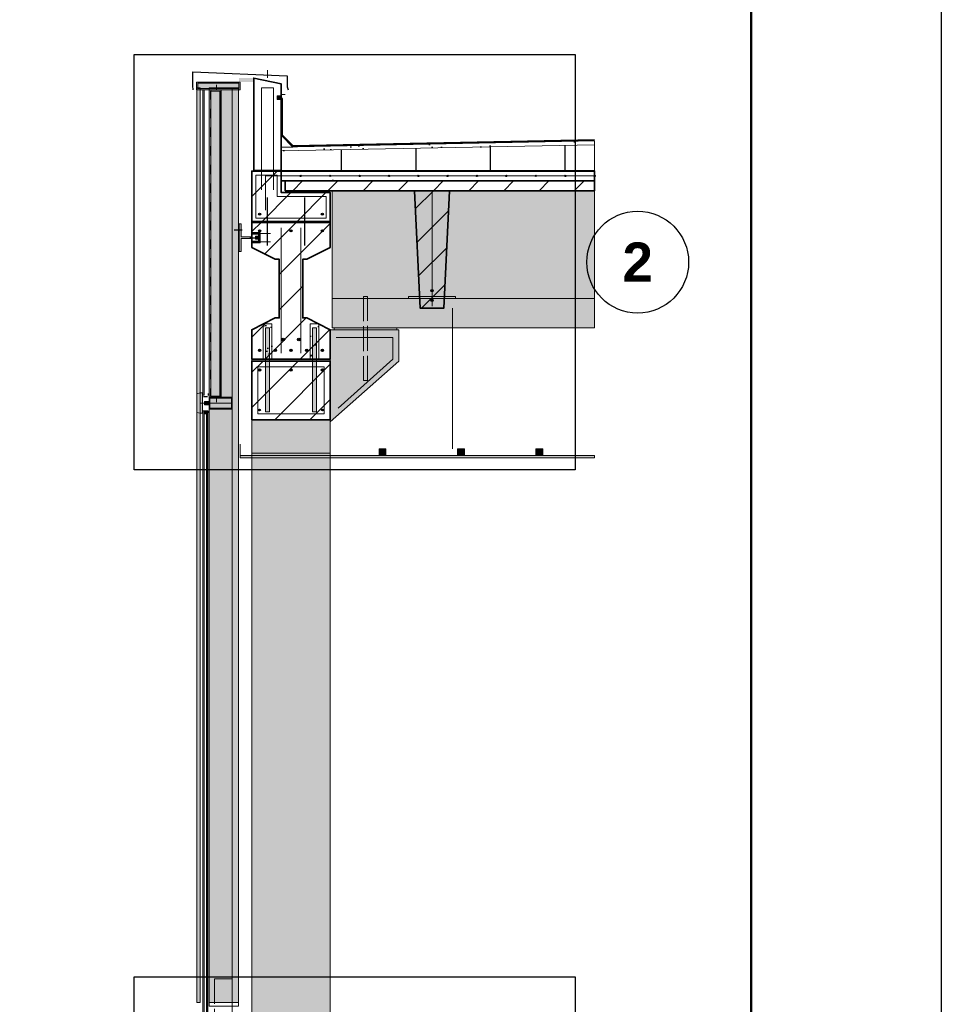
# Model space of a CAD drawing. Header units: millimetres. Extents: x 6 to 4194, y 6 to 5934.
# Tile 6 of 7: x 3253 to 4194, y 2162 to 3168. Entities that reach past the tile are written whole.
import ezdxf
from ezdxf.enums import TextEntityAlignment as Align

# ---------------------------------------------------------------- set-up
doc = ezdxf.new("R2010")
doc.units = ezdxf.units.MM
doc.header["$LTSCALE"] = 20
doc.linetypes.add('DASHED', pattern=[1.524, 1.27, -0.254])
for name, color, linetype in [('A-ACERO', 250, 'Continuous'), ('A-AISLACION-EPS', 50, 'Continuous'), ('A-AISLACION-LANA', 40, 'Continuous'), ('A-ALUMINIO', 253, 'Continuous'), ('A-ARMADURAS', 14, 'Continuous'), ('A-BARRERAS-MEMBRANAS', 7, 'Continuous'), ('A-CONTORNOS', 7, 'Continuous'), ('A-GROUT', 251, 'Continuous'), ('A-HORMIGON-INSITU', 33, 'Continuous'), ('A-HORMIGON-PREMOLDEADO', 8, 'Continuous'), ('A-MORTERO-CARPETAS', 252, 'Continuous'), ('A-NEOPRENO-SELLADORES', 7, 'Continuous'), ('A-PROYECCION-OCULTO', 8, 'DASHED'), ('A-VIDRIO', 4, 'Continuous'), ('A-VISTA', 8, 'Continuous'), ('X-MARCO', 7, 'Continuous'), ('X-REFERENCIAS', 1, 'Continuous')]:
    doc.layers.add(name, color=color, linetype=linetype)
doc.styles.add('ARIAL-B', font='arialbd.ttf')

msp = doc.modelspace()

# ---------------------------------------------------------------- hatches: boundary and pattern name
at = {"layer": 'A-ACERO', "true_color": 0x3b3b3b}
h = msp.add_hatch(color=250, dxfattribs=at)
h.dxf.hatch_style = 1
h.paths.add_polyline_path([(3448, 2782), (3458.6, 2782), (3458.6, 3096), (3448, 3096), (3448, 3094.8), (3457.4, 3094.8), (3457.4, 2783.2), (3448, 2783.2)])
h = msp.add_hatch(color=250, dxfattribs=at)
h.dxf.hatch_style = 1
h.paths.add_polyline_path([(3477, 2931), (3479, 2931), (3479, 2944), (3490, 2944), (3490, 2946), (3479, 2946), (3479, 2959), (3477, 2959)])
h = msp.add_hatch(color=250, dxfattribs=at)
h.dxf.hatch_style = 1
h.paths.add_polyline_path([(3490, 2939.8), (3498.4, 2939.8), (3498.4, 2950.2), (3490, 2950.2), (3490, 2948.6), (3496.8, 2948.6), (3496.8, 2941.4), (3490, 2941.4)])
at = {"layer": 'A-ACERO', "true_color": 0x555555}
h = msp.add_hatch(color=251, dxfattribs=at)
h.dxf.hatch_style = 1
h.paths.add_polyline_path([(3493.6, 2943.4), (3496.8, 2943.4), (3496.8, 2946.6), (3493.6, 2946.6)])
at = {"layer": 'A-ACERO', "true_color": 0x3b3b3b}
h = msp.add_hatch(color=250, dxfattribs=at)
h.dxf.hatch_style = 1
h.paths.add_polyline_path([(3504, 2819), (3508, 2819), (3508, 2853), (3504, 2853)])
h = msp.add_hatch(color=250, dxfattribs=at)
h.dxf.hatch_style = 1
h.paths.add_polyline_path([(3552, 2819), (3556, 2819), (3556, 2853), (3552, 2853)])
h = msp.add_hatch(color=250, dxfattribs=at)
h.dxf.hatch_style = 1
h.paths.add_polyline_path([(3504, 2767), (3508, 2767), (3508, 2819), (3504, 2819)])
h = msp.add_hatch(color=250, dxfattribs=at)
h.dxf.hatch_style = 1
h.paths.add_polyline_path([(3552, 2767), (3556, 2767), (3556, 2819), (3552, 2819)])
at = {"layer": 'A-ACERO', "true_color": 0x333333}
h = msp.add_hatch(color=250, dxfattribs=at)
h.dxf.hatch_style = 1
h.paths.add_polyline_path([(3440.4, 2782), (3444.8, 2782), (3444.8, 2783.2), (3440.4, 2783.2)])
at = {"layer": 'A-AISLACION-EPS'}
h = msp.add_hatch(dxfattribs=at)
h.set_pattern_fill('ZIGZAG', color=256, scale=6)
h.paths.add_polyline_path([(3520, 3013.6), (3840, 3013.6), (3840, 3040), (3520, 3033.6)])
at = {"layer": 'A-AISLACION-LANA'}
h = msp.add_hatch(dxfattribs=at)
h.set_pattern_fill('INSUL', color=256, scale=3, angle=90)
h.paths.add_polyline_path([(3448, 2783.2), (3458, 2783.2), (3458, 3094.8), (3448, 3094.8)])
at = {"layer": 'A-ALUMINIO', "true_color": 0x9aa3ab}
h = msp.add_hatch(color=253, dxfattribs=at)
h.dxf.hatch_style = 1
h.paths.add_polyline_path([(3433.6, 3096), (3478, 3096), (3478, 3104), (3433.6, 3104)])
at = {"layer": 'A-ALUMINIO', "true_color": 0xb9c0c6}
h = msp.add_hatch(color=9, dxfattribs=at)
h.dxf.hatch_style = 1
h.paths.add_polyline_path([(3434, 2766.4), (3437.2, 2765.6), (3437.2, 2786.4), (3434, 2785.6)])
at = {"layer": 'A-ALUMINIO', "true_color": 0x9aa3ab}
h = msp.add_hatch(color=253, dxfattribs=at)
h.dxf.hatch_style = 1
h.paths.add_polyline_path([(3437.2, 2765.6), (3439.6, 2765.6), (3439.6, 2786.4), (3437.2, 2786.4)])
h = msp.add_hatch(color=253, dxfattribs=at)
h.dxf.hatch_style = 1
h.paths.add_polyline_path([(3441.6, 2774.4), (3446.4, 2774.4), (3446.4, 2777.6), (3441.6, 2777.6)])
h = msp.add_hatch(color=253, dxfattribs=at)
h.dxf.hatch_style = 1
h.paths.add_polyline_path([(3446.4, 2770), (3470, 2770), (3470, 2782), (3446.4, 2782)])
h = msp.add_hatch(color=253, dxfattribs=at)
h.dxf.hatch_style = 1
h.paths.add_polyline_path([(3441.2, 2765.2), (3443.6, 2765.2), (3443.6, 2768), (3441.2, 2768)])
h = msp.add_hatch(color=253, dxfattribs=at)
h.dxf.hatch_style = 1
h.paths.add_polyline_path([(3620, 2722.5), (3627, 2722.5), (3627, 2729.4), (3620, 2729.4)])
h = msp.add_hatch(color=253, dxfattribs=at)
h.dxf.hatch_style = 1
h.paths.add_polyline_path([(3700, 2722.5), (3707, 2722.5), (3707, 2729.4), (3700, 2729.4)])
h = msp.add_hatch(color=253, dxfattribs=at)
h.dxf.hatch_style = 1
h.paths.add_polyline_path([(3780, 2722.5), (3787, 2722.5), (3787, 2729.4), (3780, 2729.4)])
at = {"layer": 'A-ARMADURAS'}
h = msp.add_hatch(color=256, dxfattribs=at)
h.dxf.hatch_style = 1
h.paths.add_polyline_path([(3540.7, 3008), (3540.6, 3008.2), (3540.6, 3008.4), (3540.4, 3008.6), (3540.2, 3008.6), (3540, 3008.7), (3539.8, 3008.6), (3539.6, 3008.6), (3539.4, 3008.4), (3539.4, 3008.2), (3539.3, 3008), (3539.4, 3007.8), (3539.4, 3007.6), (3539.6, 3007.4), (3539.8, 3007.4), (3540, 3007.3), (3540.2, 3007.4), (3540.4, 3007.4), (3540.6, 3007.6), (3540.6, 3007.8)])
h = msp.add_hatch(color=256, dxfattribs=at)
h.dxf.hatch_style = 1
h.paths.add_polyline_path([(3570.7, 3008), (3570.6, 3008.2), (3570.6, 3008.4), (3570.4, 3008.6), (3570.2, 3008.6), (3570, 3008.7), (3569.8, 3008.6), (3569.6, 3008.6), (3569.4, 3008.4), (3569.4, 3008.2), (3569.3, 3008), (3569.4, 3007.8), (3569.4, 3007.6), (3569.6, 3007.4), (3569.8, 3007.4), (3570, 3007.3), (3570.2, 3007.4), (3570.4, 3007.4), (3570.6, 3007.6), (3570.6, 3007.8)])
h = msp.add_hatch(color=256, dxfattribs=at)
h.dxf.hatch_style = 1
h.paths.add_polyline_path([(3600.7, 3008), (3600.6, 3008.2), (3600.6, 3008.4), (3600.4, 3008.6), (3600.2, 3008.6), (3600, 3008.7), (3599.8, 3008.6), (3599.6, 3008.6), (3599.4, 3008.4), (3599.4, 3008.2), (3599.3, 3008), (3599.4, 3007.8), (3599.4, 3007.6), (3599.6, 3007.4), (3599.8, 3007.4), (3600, 3007.3), (3600.2, 3007.4), (3600.4, 3007.4), (3600.6, 3007.6), (3600.6, 3007.8)])
h = msp.add_hatch(color=256, dxfattribs=at)
h.dxf.hatch_style = 1
h.paths.add_polyline_path([(3630.7, 3008), (3630.6, 3008.2), (3630.6, 3008.4), (3630.4, 3008.6), (3630.2, 3008.6), (3630, 3008.7), (3629.8, 3008.6), (3629.6, 3008.6), (3629.4, 3008.4), (3629.4, 3008.2), (3629.3, 3008), (3629.4, 3007.8), (3629.4, 3007.6), (3629.6, 3007.4), (3629.8, 3007.4), (3630, 3007.3), (3630.2, 3007.4), (3630.4, 3007.4), (3630.6, 3007.6), (3630.6, 3007.8)])
h = msp.add_hatch(color=256, dxfattribs=at)
h.dxf.hatch_style = 1
h.paths.add_polyline_path([(3660.7, 3008), (3660.6, 3008.2), (3660.6, 3008.4), (3660.4, 3008.6), (3660.2, 3008.6), (3660, 3008.7), (3659.8, 3008.6), (3659.6, 3008.6), (3659.4, 3008.4), (3659.4, 3008.2), (3659.3, 3008), (3659.4, 3007.8), (3659.4, 3007.6), (3659.6, 3007.4), (3659.8, 3007.4), (3660, 3007.3), (3660.2, 3007.4), (3660.4, 3007.4), (3660.6, 3007.6), (3660.6, 3007.8)])
h = msp.add_hatch(color=256, dxfattribs=at)
h.dxf.hatch_style = 1
h.paths.add_polyline_path([(3690.7, 3008), (3690.6, 3008.2), (3690.6, 3008.4), (3690.4, 3008.6), (3690.2, 3008.6), (3690, 3008.7), (3689.8, 3008.6), (3689.6, 3008.6), (3689.4, 3008.4), (3689.4, 3008.2), (3689.3, 3008), (3689.4, 3007.8), (3689.4, 3007.6), (3689.6, 3007.4), (3689.8, 3007.4), (3690, 3007.3), (3690.2, 3007.4), (3690.4, 3007.4), (3690.6, 3007.6), (3690.6, 3007.8)])
h = msp.add_hatch(color=256, dxfattribs=at)
h.dxf.hatch_style = 1
h.paths.add_polyline_path([(3720.7, 3008), (3720.6, 3008.2), (3720.6, 3008.4), (3720.4, 3008.6), (3720.2, 3008.6), (3720, 3008.7), (3719.8, 3008.6), (3719.6, 3008.6), (3719.4, 3008.4), (3719.4, 3008.2), (3719.3, 3008), (3719.4, 3007.8), (3719.4, 3007.6), (3719.6, 3007.4), (3719.8, 3007.4), (3720, 3007.3), (3720.2, 3007.4), (3720.4, 3007.4), (3720.6, 3007.6), (3720.6, 3007.8)])
h = msp.add_hatch(color=256, dxfattribs=at)
h.dxf.hatch_style = 1
h.paths.add_polyline_path([(3750.7, 3008), (3750.6, 3008.2), (3750.6, 3008.4), (3750.4, 3008.6), (3750.2, 3008.6), (3750, 3008.7), (3749.8, 3008.6), (3749.6, 3008.6), (3749.4, 3008.4), (3749.4, 3008.2), (3749.3, 3008), (3749.4, 3007.8), (3749.4, 3007.6), (3749.6, 3007.4), (3749.8, 3007.4), (3750, 3007.3), (3750.2, 3007.4), (3750.4, 3007.4), (3750.6, 3007.6), (3750.6, 3007.8)])
h = msp.add_hatch(color=256, dxfattribs=at)
h.dxf.hatch_style = 1
h.paths.add_polyline_path([(3780.7, 3008), (3780.6, 3008.2), (3780.6, 3008.4), (3780.4, 3008.6), (3780.2, 3008.6), (3780, 3008.7), (3779.8, 3008.6), (3779.6, 3008.6), (3779.4, 3008.4), (3779.4, 3008.2), (3779.3, 3008), (3779.4, 3007.8), (3779.4, 3007.6), (3779.6, 3007.4), (3779.8, 3007.4), (3780, 3007.3), (3780.2, 3007.4), (3780.4, 3007.4), (3780.6, 3007.6), (3780.6, 3007.8)])
h = msp.add_hatch(color=256, dxfattribs=at)
h.dxf.hatch_style = 1
h.paths.add_polyline_path([(3810.7, 3008), (3810.6, 3008.2), (3810.6, 3008.4), (3810.4, 3008.6), (3810.2, 3008.6), (3810, 3008.7), (3809.8, 3008.6), (3809.6, 3008.6), (3809.4, 3008.4), (3809.4, 3008.2), (3809.3, 3008), (3809.4, 3007.8), (3809.4, 3007.6), (3809.6, 3007.4), (3809.8, 3007.4), (3810, 3007.3), (3810.2, 3007.4), (3810.4, 3007.4), (3810.6, 3007.6), (3810.6, 3007.8)])
h = msp.add_hatch(color=256, dxfattribs=at)
h.dxf.hatch_style = 1
h.paths.add_polyline_path([(3840.7, 3008), (3840.6, 3008.2), (3840.6, 3008.4), (3840.4, 3008.6), (3840.2, 3008.6), (3840, 3008.7), (3839.8, 3008.6), (3839.6, 3008.6), (3839.4, 3008.4), (3839.4, 3008.2), (3839.3, 3008), (3839.4, 3007.8), (3839.4, 3007.6), (3839.6, 3007.4), (3839.8, 3007.4), (3840, 3007.3), (3840.2, 3007.4), (3840.4, 3007.4), (3840.6, 3007.6), (3840.6, 3007.8)])
h = msp.add_hatch(color=256, dxfattribs=at)
h.dxf.hatch_style = 1
h.paths.add_polyline_path([(3499, 2969), (3499, 2969.3), (3498.8, 2969.6), (3498.6, 2969.8), (3498.3, 2970), (3498, 2970), (3497.7, 2970), (3497.4, 2969.8), (3497.2, 2969.6), (3497, 2969.3), (3497, 2969), (3497, 2968.7), (3497.2, 2968.4), (3497.4, 2968.2), (3497.7, 2968), (3498, 2968), (3498.3, 2968), (3498.6, 2968.2), (3498.8, 2968.4), (3499, 2968.7)])
h = msp.add_hatch(color=256, dxfattribs=at)
h.dxf.hatch_style = 1
h.paths.add_polyline_path([(3563, 2969), (3563, 2969.3), (3562.8, 2969.6), (3562.6, 2969.8), (3562.3, 2970), (3562, 2970), (3561.7, 2970), (3561.4, 2969.8), (3561.2, 2969.6), (3561, 2969.3), (3561, 2969), (3561, 2968.7), (3561.2, 2968.4), (3561.4, 2968.2), (3561.7, 2968), (3562, 2968), (3562.3, 2968), (3562.6, 2968.2), (3562.8, 2968.4), (3563, 2968.7)])
h = msp.add_hatch(color=256, dxfattribs=at)
h.dxf.hatch_style = 1
h.paths.add_polyline_path([(3499.1, 2952), (3499.1, 2952.3), (3498.9, 2952.7), (3498.7, 2952.9), (3498.3, 2953.1), (3498, 2953.1), (3497.7, 2953.1), (3497.3, 2952.9), (3497.1, 2952.7), (3496.9, 2952.3), (3496.9, 2952), (3496.9, 2951.7), (3497.1, 2951.3), (3497.3, 2951.1), (3497.7, 2950.9), (3498, 2950.9), (3498.3, 2950.9), (3498.7, 2951.1), (3498.9, 2951.3), (3499.1, 2951.7)])
h = msp.add_hatch(color=256, dxfattribs=at)
h.dxf.hatch_style = 1
h.paths.add_polyline_path([(3531.1, 2952), (3531.1, 2952.3), (3530.9, 2952.7), (3530.7, 2952.9), (3530.3, 2953.1), (3530, 2953.1), (3529.7, 2953.1), (3529.3, 2952.9), (3529.1, 2952.7), (3528.9, 2952.3), (3528.9, 2952), (3528.9, 2951.7), (3529.1, 2951.3), (3529.3, 2951.1), (3529.7, 2950.9), (3530, 2950.9), (3530.3, 2950.9), (3530.7, 2951.1), (3530.9, 2951.3), (3531.1, 2951.7)])
h = msp.add_hatch(color=256, dxfattribs=at)
h.dxf.hatch_style = 1
h.paths.add_polyline_path([(3563.1, 2952), (3563.1, 2952.3), (3562.9, 2952.7), (3562.7, 2952.9), (3562.3, 2953.1), (3562, 2953.1), (3561.7, 2953.1), (3561.3, 2952.9), (3561.1, 2952.7), (3560.9, 2952.3), (3560.9, 2952), (3560.9, 2951.7), (3561.1, 2951.3), (3561.3, 2951.1), (3561.7, 2950.9), (3562, 2950.9), (3562.3, 2950.9), (3562.7, 2951.1), (3562.9, 2951.3), (3563.1, 2951.7)])
h = msp.add_hatch(color=256, dxfattribs=at)
h.dxf.hatch_style = 1
h.paths.add_polyline_path([(3675.2, 2891), (3675.1, 2891.4), (3675, 2891.7), (3674.7, 2892), (3674.4, 2892.1), (3674, 2892.2), (3673.6, 2892.1), (3673.3, 2892), (3673, 2891.7), (3672.9, 2891.4), (3672.8, 2891), (3672.9, 2890.6), (3673, 2890.3), (3673.3, 2890), (3673.6, 2889.9), (3674, 2889.8), (3674.4, 2889.9), (3674.7, 2890), (3675, 2890.3), (3675.1, 2890.6)])
h = msp.add_hatch(color=256, dxfattribs=at)
h.dxf.hatch_style = 1
h.paths.add_polyline_path([(3675.2, 2881), (3675.1, 2881.4), (3675, 2881.7), (3674.7, 2882), (3674.4, 2882.1), (3674, 2882.2), (3673.6, 2882.1), (3673.3, 2882), (3673, 2881.7), (3672.9, 2881.4), (3672.8, 2881), (3672.9, 2880.6), (3673, 2880.3), (3673.3, 2880), (3673.6, 2879.9), (3674, 2879.8), (3674.4, 2879.9), (3674.7, 2880), (3675, 2880.3), (3675.1, 2880.6)])
h = msp.add_hatch(color=256, dxfattribs=at)
h.dxf.hatch_style = 1
h.paths.add_polyline_path([(3523.3, 2841), (3523.2, 2841.4), (3523, 2841.8), (3522.8, 2842), (3522.4, 2842.2), (3522, 2842.3), (3521.6, 2842.2), (3521.2, 2842), (3521, 2841.8), (3520.8, 2841.4), (3520.7, 2841), (3520.8, 2840.6), (3521, 2840.2), (3521.2, 2840), (3521.6, 2839.8), (3522, 2839.7), (3522.4, 2839.8), (3522.8, 2840), (3523, 2840.2), (3523.2, 2840.6)])
h = msp.add_hatch(color=256, dxfattribs=at)
h.dxf.hatch_style = 1
h.paths.add_polyline_path([(3539.3, 2841), (3539.2, 2841.4), (3539, 2841.8), (3538.8, 2842), (3538.4, 2842.2), (3538, 2842.3), (3537.6, 2842.2), (3537.2, 2842), (3537, 2841.8), (3536.8, 2841.4), (3536.7, 2841), (3536.8, 2840.6), (3537, 2840.2), (3537.2, 2840), (3537.6, 2839.8), (3538, 2839.7), (3538.4, 2839.8), (3538.8, 2840), (3539, 2840.2), (3539.2, 2840.6)])
h = msp.add_hatch(color=256, dxfattribs=at)
h.dxf.hatch_style = 1
h.paths.add_polyline_path([(3499.3, 2830), (3499.2, 2830.4), (3499, 2830.8), (3498.8, 2831), (3498.4, 2831.2), (3498, 2831.3), (3497.6, 2831.2), (3497.2, 2831), (3497, 2830.8), (3496.8, 2830.4), (3496.7, 2830), (3496.8, 2829.6), (3497, 2829.2), (3497.2, 2829), (3497.6, 2828.8), (3498, 2828.7), (3498.4, 2828.8), (3498.8, 2829), (3499, 2829.2), (3499.2, 2829.6)])
h = msp.add_hatch(color=256, dxfattribs=at)
h.dxf.hatch_style = 1
h.paths.add_polyline_path([(3515.3, 2830), (3515.2, 2830.4), (3515, 2830.8), (3514.8, 2831), (3514.4, 2831.2), (3514, 2831.3), (3513.6, 2831.2), (3513.2, 2831), (3513, 2830.8), (3512.8, 2830.4), (3512.7, 2830), (3512.8, 2829.6), (3513, 2829.2), (3513.2, 2829), (3513.6, 2828.8), (3514, 2828.7), (3514.4, 2828.8), (3514.8, 2829), (3515, 2829.2), (3515.2, 2829.6)])
h = msp.add_hatch(color=256, dxfattribs=at)
h.dxf.hatch_style = 1
h.paths.add_polyline_path([(3531.3, 2830), (3531.2, 2830.4), (3531, 2830.8), (3530.8, 2831), (3530.4, 2831.2), (3530, 2831.3), (3529.6, 2831.2), (3529.2, 2831), (3529, 2830.8), (3528.8, 2830.4), (3528.7, 2830), (3528.8, 2829.6), (3529, 2829.2), (3529.2, 2829), (3529.6, 2828.8), (3530, 2828.7), (3530.4, 2828.8), (3530.8, 2829), (3531, 2829.2), (3531.2, 2829.6)])
h = msp.add_hatch(color=256, dxfattribs=at)
h.dxf.hatch_style = 1
h.paths.add_polyline_path([(3547.3, 2830), (3547.2, 2830.4), (3547, 2830.8), (3546.8, 2831), (3546.4, 2831.2), (3546, 2831.3), (3545.6, 2831.2), (3545.2, 2831), (3545, 2830.8), (3544.8, 2830.4), (3544.7, 2830), (3544.8, 2829.6), (3545, 2829.2), (3545.2, 2829), (3545.6, 2828.8), (3546, 2828.7), (3546.4, 2828.8), (3546.8, 2829), (3547, 2829.2), (3547.2, 2829.6)])
h = msp.add_hatch(color=256, dxfattribs=at)
h.dxf.hatch_style = 1
h.paths.add_polyline_path([(3563.3, 2830), (3563.2, 2830.4), (3563, 2830.8), (3562.8, 2831), (3562.4, 2831.2), (3562, 2831.3), (3561.6, 2831.2), (3561.2, 2831), (3561, 2830.8), (3560.8, 2830.4), (3560.7, 2830), (3560.8, 2829.6), (3561, 2829.2), (3561.2, 2829), (3561.6, 2828.8), (3562, 2828.7), (3562.4, 2828.8), (3562.8, 2829), (3563, 2829.2), (3563.2, 2829.6)])
h = msp.add_hatch(color=256, dxfattribs=at)
h.dxf.hatch_style = 1
h.paths.add_polyline_path([(3499.2, 2810), (3499.1, 2810.4), (3499, 2810.7), (3498.7, 2811), (3498.4, 2811.1), (3498, 2811.2), (3497.6, 2811.1), (3497.3, 2811), (3497, 2810.7), (3496.9, 2810.4), (3496.8, 2810), (3496.9, 2809.6), (3497, 2809.3), (3497.3, 2809), (3497.6, 2808.9), (3498, 2808.8), (3498.4, 2808.9), (3498.7, 2809), (3499, 2809.3), (3499.1, 2809.6)])
h = msp.add_hatch(color=256, dxfattribs=at)
h.dxf.hatch_style = 1
h.paths.add_polyline_path([(3531.2, 2810), (3531.1, 2810.4), (3531, 2810.7), (3530.7, 2811), (3530.4, 2811.1), (3530, 2811.2), (3529.6, 2811.1), (3529.3, 2811), (3529, 2810.7), (3528.9, 2810.4), (3528.8, 2810), (3528.9, 2809.6), (3529, 2809.3), (3529.3, 2809), (3529.6, 2808.9), (3530, 2808.8), (3530.4, 2808.9), (3530.7, 2809), (3531, 2809.3), (3531.1, 2809.6)])
h = msp.add_hatch(color=256, dxfattribs=at)
h.dxf.hatch_style = 1
h.paths.add_polyline_path([(3563.2, 2810), (3563.1, 2810.4), (3563, 2810.7), (3562.7, 2811), (3562.4, 2811.1), (3562, 2811.2), (3561.6, 2811.1), (3561.3, 2811), (3561, 2810.7), (3560.9, 2810.4), (3560.8, 2810), (3560.9, 2809.6), (3561, 2809.3), (3561.3, 2809), (3561.6, 2808.9), (3562, 2808.8), (3562.4, 2808.9), (3562.7, 2809), (3563, 2809.3), (3563.1, 2809.6)])
h = msp.add_hatch(color=256, dxfattribs=at)
h.dxf.hatch_style = 1
h.paths.add_polyline_path([(3499, 2769), (3498.9, 2769.3), (3498.8, 2769.6), (3498.6, 2769.8), (3498.3, 2769.9), (3498, 2770), (3497.7, 2769.9), (3497.4, 2769.8), (3497.2, 2769.6), (3497.1, 2769.3), (3497, 2769), (3497.1, 2768.7), (3497.2, 2768.4), (3497.4, 2768.2), (3497.7, 2768.1), (3498, 2768), (3498.3, 2768.1), (3498.6, 2768.2), (3498.8, 2768.4), (3498.9, 2768.7)])
h = msp.add_hatch(color=256, dxfattribs=at)
h.dxf.hatch_style = 1
h.paths.add_polyline_path([(3563, 2769), (3562.9, 2769.3), (3562.8, 2769.6), (3562.6, 2769.8), (3562.3, 2769.9), (3562, 2770), (3561.7, 2769.9), (3561.4, 2769.8), (3561.2, 2769.6), (3561.1, 2769.3), (3561, 2769), (3561.1, 2768.7), (3561.2, 2768.4), (3561.4, 2768.2), (3561.7, 2768.1), (3562, 2768), (3562.3, 2768.1), (3562.6, 2768.2), (3562.8, 2768.4), (3562.9, 2768.7)])
at = {"layer": 'A-BARRERAS-MEMBRANAS', "true_color": 0x000000}
h = msp.add_hatch(color=18, dxfattribs=at)
h.dxf.hatch_style = 1
h.paths.add_polyline_path([(3490, 3013), (3840, 3013), (3840, 3013.6), (3490, 3013.6)])
at = {"layer": 'A-GROUT'}
h = msp.add_hatch(dxfattribs=at)
h.set_pattern_fill('AR-SAND', color=256, scale=0.4)
h.paths.add_polyline_path([(3520, 2991), (3524, 2991), (3524, 3003), (3520, 3003)])
h = msp.add_hatch(dxfattribs=at)
h.set_pattern_fill('AR-SAND', color=256, scale=0.4)
h.paths.add_polyline_path([(3490, 2960), (3570, 2960), (3570, 2962), (3490, 2962)])
h = msp.add_hatch(dxfattribs=at)
h.set_pattern_fill('AR-SAND', color=256, scale=0.4)
h.paths.add_polyline_path([(3501.6, 2821), (3510.4, 2821), (3510.4, 2857), (3501.6, 2857)])
h = msp.add_hatch(dxfattribs=at)
h.set_pattern_fill('AR-SAND', color=256, scale=0.4)
h.paths.add_polyline_path([(3549.6, 2821), (3558.4, 2821), (3558.4, 2857), (3549.6, 2857)])
at = {"layer": 'A-HORMIGON-INSITU'}
h = msp.add_hatch(dxfattribs=at)
h.set_pattern_fill('AR-CONC', color=256, scale=1.2)
h.paths.add_polyline_path([(3492, 3013.6), (3520, 3013.6), (3520, 3102), (3492, 3108)])
h = msp.add_hatch(dxfattribs=at)
h.set_pattern_fill('AR-CONC', color=256, scale=1.2)
h.paths.add_polyline_path([(3520, 3003), (3840, 3003), (3840, 3013), (3520, 3013)])
at = {"layer": 'A-HORMIGON-PREMOLDEADO'}
h = msp.add_hatch(dxfattribs=at)
h.set_pattern_fill('ANSI31', color=256, scale=8)
h.paths.add_polyline_path([(3490, 2961), (3570, 2961), (3570, 2991), (3520, 2991), (3520, 3013), (3490, 3013)])
h = msp.add_hatch(dxfattribs=at)
h.set_pattern_fill('ANSI31', color=256, scale=8)
h.paths.add_polyline_path([(3524, 2993), (3840, 2993), (3840, 3003), (3524, 3003)])
h = msp.add_hatch(dxfattribs=at)
h.set_pattern_fill('ANSI31', color=256, scale=8)
h.paths.add_polyline_path([(3656, 2993), (3692, 2993), (3686, 2873), (3662, 2873)])
h = msp.add_hatch(dxfattribs=at)
h.set_pattern_fill('ANSI31', color=256, scale=8)
h.paths.add_polyline_path([(3490, 2821), (3570, 2821), (3570, 2851), (3546, 2863), (3542, 2863), (3542, 2923), (3546, 2923), (3570, 2935), (3570, 2961), (3490, 2961), (3490, 2935), (3514, 2923), (3518, 2923), (3518, 2863), (3514, 2863), (3490, 2851)])
h = msp.add_hatch(dxfattribs=at)
h.set_pattern_fill('ANSI31', color=256, scale=8)
h.paths.add_polyline_path([(3490, 2759), (3570, 2759), (3570, 2819), (3490, 2819)])
at = {"layer": 'A-MORTERO-CARPETAS'}
h = msp.add_hatch(dxfattribs=at)
h.set_pattern_fill('AR-SAND', color=256, scale=0.6)
h.paths.add_polyline_path([(3520, 3037.6), (3532, 3037.6), (3520, 3049.6)])
h = msp.add_hatch(dxfattribs=at)
h.set_pattern_fill('AR-SAND', color=256, scale=0.6)
h.paths.add_polyline_path([(3520, 3033.6), (3840, 3040), (3840, 3044), (3520, 3037.6)])
at = {"layer": 'A-NEOPRENO-SELLADORES', "true_color": 0x222222}
h = msp.add_hatch(color=250, dxfattribs=at)
h.dxf.hatch_style = 1
h.paths.add_polyline_path([(3477, 3104), (3492, 3104), (3492, 3108), (3477, 3108)])
h = msp.add_hatch(color=250, dxfattribs=at)
h.dxf.hatch_style = 1
h.paths.add_polyline_path([(3516.2, 3086.2), (3519.8, 3086.2), (3519.8, 3089.8), (3516.2, 3089.8)])
at = {"layer": 'A-NEOPRENO-SELLADORES', "true_color": 0x111111}
h = msp.add_hatch(color=250, dxfattribs=at)
h.dxf.hatch_style = 1
h.paths.add_polyline_path([(3526, 2991), (3568, 2991), (3568, 2993), (3526, 2993)])
h = msp.add_hatch(color=250, dxfattribs=at)
h.dxf.hatch_style = 1
h.paths.add_polyline_path([(3650, 2883), (3698, 2883), (3698, 2885), (3650, 2885)])
h = msp.add_hatch(color=250, dxfattribs=at)
h.dxf.hatch_style = 1
h.paths.add_polyline_path([(3574, 2851), (3638, 2851), (3638, 2853), (3574, 2853)])
h = msp.add_hatch(color=250, dxfattribs=at)
h.dxf.hatch_style = 1
h.paths.add_polyline_path([(3490, 2819), (3570, 2819), (3570, 2821), (3490, 2821)])
h = msp.add_hatch(color=250, dxfattribs=at)
h.dxf.hatch_style = 1
h.paths.add_polyline_path([(3439.6, 2783.6), (3440, 2783.6), (3440, 2786), (3439.6, 2786)])
h = msp.add_hatch(color=250, dxfattribs=at)
h.dxf.hatch_style = 1
h.paths.add_polyline_path([(3445, 2783.6), (3446, 2783.6), (3446, 2786), (3445, 2786)])
h = msp.add_hatch(color=250, dxfattribs=at)
h.dxf.hatch_style = 1
h.paths.add_polyline_path([(3439.6, 2766), (3440, 2766), (3440, 2768.4), (3439.6, 2768.4)])
h = msp.add_hatch(color=250, dxfattribs=at)
h.dxf.hatch_style = 1
h.paths.add_polyline_path([(3441.2, 2767.2), (3443.6, 2767.2), (3443.6, 2768), (3441.2, 2768)])
h = msp.add_hatch(color=250, dxfattribs=at)
h.dxf.hatch_style = 1
h.paths.add_polyline_path([(3445, 2766), (3446, 2766), (3446, 2768.4), (3445, 2768.4)])
at = {"layer": 'A-VIDRIO', "true_color": 0x6f8796}
h = msp.add_hatch(color=252, dxfattribs=at)
h.dxf.hatch_style = 1
h.paths.add_polyline_path([(3440, 2784), (3441.2, 2784), (3441.2, 3096), (3440, 3096)])
at = {"layer": 'A-VIDRIO', "true_color": 0xbfe3f0}
h = msp.add_hatch(color=254, dxfattribs=at)
h.dxf.hatch_style = 1
h.paths.add_polyline_path([(3440, 2146), (3441.2, 2146), (3441.2, 2768), (3440, 2768)])
h = msp.add_hatch(color=254, dxfattribs=at)
h.dxf.hatch_style = 1
h.paths.add_polyline_path([(3443.6, 2146), (3445, 2146), (3445, 2768), (3443.6, 2768)])
at = {"layer": 'A-VISTA', "true_color": 0xe9ecee}
h = msp.add_hatch(color=7, dxfattribs=at)
h.dxf.hatch_style = 1
h.paths.add_polyline_path([(3434, 2164), (3437.2, 2164), (3437.2, 3098), (3434, 3098)])
at = {"layer": 'A-VISTA', "true_color": 0xe3e7ea}
h = msp.add_hatch(color=254, dxfattribs=at)
h.dxf.hatch_style = 1
h.paths.add_polyline_path([(3446.4, 2164), (3476.4, 2164), (3476.4, 3098), (3446.4, 3098)])
at = {"layer": 'A-VISTA', "true_color": 0xe9ebed}
h = msp.add_hatch(color=7, dxfattribs=at)
h.dxf.hatch_style = 1
h.paths.add_polyline_path([(3572, 2853), (3840, 2853), (3840, 2993), (3572, 2993)])
at = {"layer": 'A-VISTA', "true_color": 0xe3e6e8}
h = msp.add_hatch(color=254, dxfattribs=at)
h.dxf.hatch_style = 1
h.paths.add_polyline_path([(3570, 2851), (3640, 2851), (3640, 2819), (3570, 2757)])
at = {"layer": 'A-VISTA', "true_color": 0xeceeef}
h = msp.add_hatch(color=7, dxfattribs=at)
h.dxf.hatch_style = 1
h.paths.add_polyline_path([(3490, 2113), (3570, 2113), (3570, 2759), (3490, 2759)])
at = {"layer": 'A-VISTA', "true_color": 0xf2f2f2}
h = msp.add_hatch(color=7, dxfattribs=at)
h.dxf.hatch_style = 1
h.paths.add_polyline_path([(3478, 2720), (3840, 2720), (3840, 2722.5), (3478, 2722.5)])

# ---------------------------------------------------------------- linework, layer by layer
at = {"layer": 'A-ARMADURAS', "lineweight": 20}
for points in [[(3500, 2994), (3500, 3098), (3512, 3098), (3512, 2994)], [(3504, 2973), (3504, 3008), (3568, 3008)]]:
    msp.add_lwpolyline(points, dxfattribs=at)
at = {"layer": 'A-ARMADURAS', "lineweight": 13}
for points in [[(3494, 2965), (3566, 2965), (3566, 2987), (3516, 2987), (3516, 3009), (3494, 3009), (3494, 2965)], [(3526, 3008), (3840, 3008)], [(3674, 2875), (3674, 2993)], [(3520, 2827), (3520, 2955)], [(3540, 2827), (3540, 2955)], [(3576, 2843), (3634, 2843), (3634, 2821), (3578, 2771)], [(3496, 2765), (3564, 2765), (3564, 2813), (3496, 2813), (3496, 2765)]]:
    msp.add_lwpolyline(points, dxfattribs=at)
at = {"layer": 'A-ARMADURAS', "lineweight": 25}
for points in [[(3506, 2937), (3506, 2986)], [(3544, 2937), (3544, 2986)]]:
    msp.add_lwpolyline(points, dxfattribs=at)
at = {"layer": 'A-ARMADURAS'}
for centre, radius in [((3540, 3008), 0.68), ((3570, 3008), 0.68), ((3600, 3008), 0.68), ((3630, 3008), 0.68), ((3660, 3008), 0.68), ((3690, 3008), 0.68), ((3720, 3008), 0.68), ((3750, 3008), 0.68), ((3780, 3008), 0.68), ((3810, 3008), 0.68), ((3840, 3008), 0.68), ((3498, 2969), 1.04), ((3562, 2969), 1.04), ((3498, 2952), 1.12), ((3530, 2952), 1.12), ((3562, 2952), 1.12), ((3674, 2891), 1.2), ((3674, 2881), 1.2), ((3522, 2841), 1.28), ((3538, 2841), 1.28), ((3498, 2830), 1.28), ((3514, 2830), 1.28), ((3530, 2830), 1.28), ((3546, 2830), 1.28), ((3562, 2830), 1.28), ((3498, 2810), 1.2), ((3530, 2810), 1.2), ((3562, 2810), 1.2), ((3498, 2769), 0.96), ((3562, 2769), 0.96)]:
    msp.add_circle(centre, radius, dxfattribs=at)
at = {"layer": 'A-CONTORNOS', "lineweight": 30}
for points in [[(3430, 3096), (3429.6, 3100), (3429.6, 3114.4), (3526, 3110.4), (3526, 3099), (3527.2, 3096)], [(3488, 2945), (3494.4, 2945)]]:
    msp.add_lwpolyline(points, dxfattribs=at)
at = {"layer": 'A-CONTORNOS', "lineweight": 35}
for points in [[(3492, 3013.6), (3520, 3013.6), (3520, 3102), (3492, 3108)], [(3490, 2961), (3570, 2961), (3570, 2991), (3520, 2991), (3520, 3013), (3490, 3013)], [(3520, 3003), (3840, 3003), (3840, 3013), (3520, 3013)], [(3524, 2993), (3840, 2993), (3840, 3003), (3524, 3003)], [(3656, 2993), (3692, 2993), (3686, 2873), (3662, 2873)], [(3490, 2821), (3570, 2821), (3570, 2851), (3546, 2863), (3542, 2863), (3542, 2923), (3546, 2923), (3570, 2935), (3570, 2961), (3490, 2961), (3490, 2935), (3514, 2923), (3518, 2923), (3518, 2863), (3514, 2863), (3490, 2851)], [(3490, 2759), (3570, 2759), (3570, 2819), (3490, 2819)]]:
    msp.add_lwpolyline(points, close=True, dxfattribs=at)
at = {"layer": 'A-CONTORNOS', "lineweight": 18}
for points in [[(3506, 3108.2), (3506, 3116)], [(3524, 3091.2), (3520.4, 3091.2), (3520.4, 3080)], [(3478, 2734), (3478, 2720), (3486, 2720)]]:
    msp.add_lwpolyline(points, dxfattribs=at)
for points in [[(3433.6, 3096), (3478, 3096), (3478, 3104), (3433.6, 3104)], [(3440, 2784), (3441.2, 2784), (3441.2, 3096), (3440, 3096)], [(3448, 2783.2), (3458, 2783.2), (3458, 3094.8), (3448, 3094.8)], [(3520, 3037.6), (3532, 3037.6), (3520, 3049.6)], [(3520, 3033.6), (3840, 3040), (3840, 3044), (3520, 3037.6)], [(3520, 3013.6), (3840, 3013.6), (3840, 3040), (3520, 3033.6)], [(3446.4, 2770), (3470, 2770), (3470, 2782), (3446.4, 2782)], [(3440, 2146), (3441.2, 2146), (3441.2, 2768), (3440, 2768)], [(3443.6, 2146), (3445, 2146), (3445, 2768), (3443.6, 2768)], [(3478, 2720), (3840, 2720), (3840, 2722.5), (3478, 2722.5)]]:
    msp.add_lwpolyline(points, close=True, dxfattribs=at)
at = {"layer": 'A-CONTORNOS', "lineweight": 13}
for points in [[(3435, 3097.2), (3476.6, 3097.2), (3476.6, 3102.8), (3435, 3102.8)], [(3448, 2782), (3458.6, 2782), (3458.6, 3096), (3448, 3096), (3448, 3094.8), (3457.4, 3094.8), (3457.4, 2783.2), (3448, 2783.2)], [(3516, 3086), (3520, 3086), (3520, 3090), (3516, 3090)], [(3477, 2931), (3479, 2931), (3479, 2944), (3490, 2944), (3490, 2946), (3479, 2946), (3479, 2959), (3477, 2959)], [(3490, 2960), (3570, 2960), (3570, 2962), (3490, 2962)], [(3490, 2939.8), (3498.4, 2939.8), (3498.4, 2950.2), (3490, 2950.2), (3490, 2948.6), (3496.8, 2948.6), (3496.8, 2941.4), (3490, 2941.4)], [(3493.6, 2943.4), (3496.8, 2943.4), (3496.8, 2946.6), (3493.6, 2946.6)], [(3501.6, 2821), (3510.4, 2821), (3510.4, 2857), (3501.6, 2857)], [(3549.6, 2821), (3558.4, 2821), (3558.4, 2857), (3549.6, 2857)], [(3504, 2819), (3508, 2819), (3508, 2853), (3504, 2853)], [(3552, 2819), (3556, 2819), (3556, 2853), (3552, 2853)], [(3490, 2819), (3570, 2819), (3570, 2821), (3490, 2821)], [(3504, 2767), (3508, 2767), (3508, 2819), (3504, 2819)], [(3552, 2767), (3556, 2767), (3556, 2819), (3552, 2819)], [(3434, 2766.4), (3437.2, 2765.6), (3437.2, 2786.4), (3434, 2785.6)], [(3437.2, 2765.6), (3439.6, 2765.6), (3439.6, 2786.4), (3437.2, 2786.4)], [(3441.6, 2774.4), (3446.4, 2774.4), (3446.4, 2777.6), (3441.6, 2777.6)], [(3447.2, 2770.8), (3469.2, 2770.8), (3469.2, 2781.2), (3447.2, 2781.2)], [(3441.2, 2765.2), (3443.6, 2765.2), (3443.6, 2768), (3441.2, 2768)]]:
    msp.add_lwpolyline(points, close=True, dxfattribs=at)
for points in [[(3454, 3101), (3454, 3096)], [(3470, 2164), (3470, 3098)], [(3498.4, 2949.4), (3509, 2949.4)], [(3498.4, 2940.6), (3509, 2940.6)], [(3572, 2883), (3840, 2883)], [(3695, 2729.4), (3695, 2873)], [(3437.2, 2776), (3454, 2776)], [(3447.2, 2776), (3469.2, 2776)], [(3454, 2777), (3454, 2782)], [(3444.3, 2146), (3444.3, 2768)], [(3490, 2725), (3570, 2725)]]:
    msp.add_lwpolyline(points, dxfattribs=at)
at = {"layer": 'A-CONTORNOS', "lineweight": 50}
msp.add_lwpolyline([(3840, 3044.7), (3532, 3038.4), (3520.8, 3049.6), (3520.8, 3087), (3517, 3088)], dxfattribs=at)
at = {"layer": 'A-CONTORNOS', "lineweight": 25}
msp.add_lwpolyline([(3472, 2953), (3480, 2953)], dxfattribs=at)
at = {"layer": 'A-PROYECCION-OCULTO', "lineweight": 13}
for points in [[(3604, 2799), (3608, 2799), (3608, 2885), (3604, 2885)], [(3452, 2140), (3470, 2140), (3470, 2188), (3452, 2188)]]:
    msp.add_lwpolyline(points, close=True, dxfattribs=at)
at = {"layer": 'A-VISTA', "lineweight": 13}
for points in [[(3434, 2164), (3437.2, 2164), (3437.2, 3098), (3434, 3098)], [(3446.4, 2164), (3476.4, 2164), (3476.4, 3098), (3446.4, 3098)], [(3572, 2853), (3840, 2853), (3840, 2993), (3572, 2993)], [(3650, 2883), (3698, 2883), (3698, 2885), (3650, 2885)], [(3574, 2851), (3638, 2851), (3638, 2853), (3574, 2853)], [(3490, 2113), (3570, 2113), (3570, 2759), (3490, 2759)], [(3620, 2722.5), (3627, 2722.5), (3627, 2729.4), (3620, 2729.4)], [(3700, 2722.5), (3707, 2722.5), (3707, 2729.4), (3700, 2729.4)], [(3780, 2722.5), (3787, 2722.5), (3787, 2729.4), (3780, 2729.4)], [(3446.4, 2160), (3476.4, 2160), (3476.4, 2164), (3446.4, 2164)]]:
    msp.add_lwpolyline(points, close=True, dxfattribs=at)
at = {"layer": 'A-VISTA', "lineweight": 18}
msp.add_lwpolyline([(3570, 2851), (3640, 2851), (3640, 2819), (3570, 2757)], close=True, dxfattribs=at)
at = {"layer": 'X-MARCO', "lineweight": 30}
msp.add_lwpolyline([(6, 5934), (4194, 5934), (4194, 6), (6, 6)], close=True, dxfattribs=at)
at = {"layer": 'X-MARCO', "lineweight": 50}
msp.add_lwpolyline([(200, 5740), (4000, 5740), (4000, 200), (200, 200)], close=True, dxfattribs=at)
at = {"layer": 'X-REFERENCIAS', "color": 12, "lineweight": 30, "true_color": 0xcc0000}
for points in [[(3370, 3132), (3820, 3132), (3820, 2708), (3370, 2708)], [(3370, 2190), (3820, 2190), (3820, 1808), (3370, 1808)]]:
    msp.add_lwpolyline(points, close=True, dxfattribs=at)
at = {"layer": 'X-REFERENCIAS', "color": 12, "lineweight": 25, "true_color": 0xcc0000}
msp.add_circle((3884, 2920), 52, dxfattribs=at)

# ---------------------------------------------------------------- texts
at = {"layer": 'X-REFERENCIAS', "color": 12, "true_color": 0xcc0000, "style": 'ARIAL-B'}
msp.add_text('2', height=40.1, dxfattribs=at).set_placement((3884, 2900), align=Align.CENTER)

doc.saveas('drawing.dxf')
